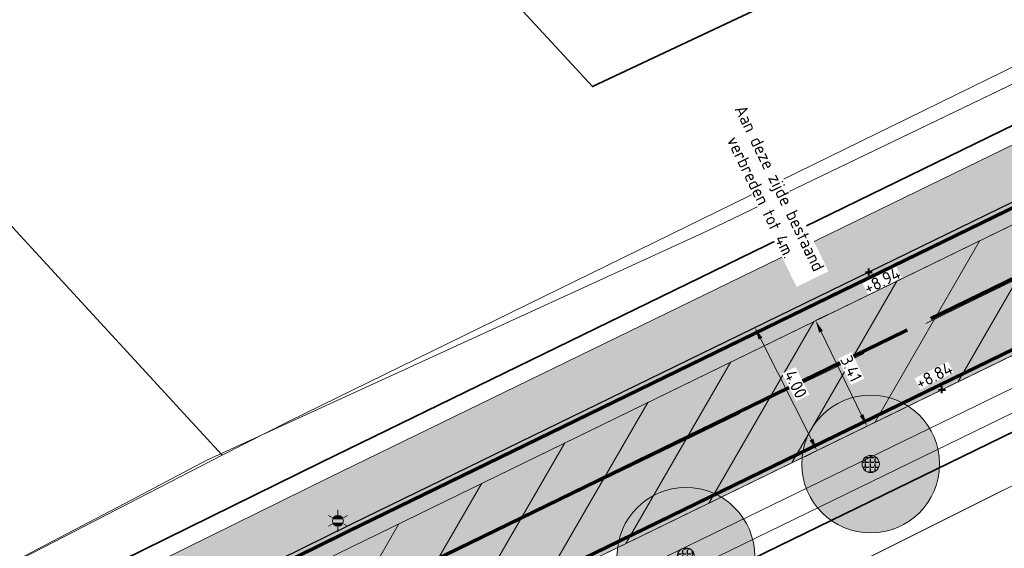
# Model space of a CAD drawing. Header units: metres. Extents: x 163543 to 168130, y 402678 to 405437.
# Tile 56 of 256: x 164388 to 164416, y 403405 to 403420. Entities that reach past the tile are written whole.
import ezdxf
from ezdxf.enums import TextEntityAlignment as Align

# ---------------------------------------------------------------- set-up
doc = ezdxf.new("R2010")
doc.units = ezdxf.units.M
for name, pattern in [('X-CA190022.004-UO-ALM_Assen$0$AM-AS', [16, 10, -2, 2, -2]), ('X-CA190022.004-UO-DWM_Snelfietsroute$0$1-2', [3, 0, -2, 1]), ('X-CA190022.004-UO-DWM_Snelfietsroute$0$2-1', [6, 2, -1, 2, -1])]:
    doc.linetypes.add(name, pattern=pattern)
doc.layers.get('0').update_dxf_attribs({"lineweight": 25})
for name, color, linetype, lineweight in [('X-CA190022.004-UO-ALM_Assen$0$N-WE-AM-AS_WEG-G', 10, 'X-CA190022.004-UO-ALM_Assen$0$AM-AS', 25), ('X-CA190022.004-UO-ARC_Arcering$0$N-WE-VH-VERHARDINGS_DEKLAAGVERVANGING-A', 250, 'Continuous', 20), ('X-CA190022.004-UO-BGT_Ondergrond$0$GE_201_SHDHek_Lijn_GEM', 253, 'X-CA190022.004-UO-BGT_Ondergrond$0$Hekwerk', 9), ('X-CA190022.004-UO-BGT_Ondergrond$0$GE_244_Taludlijn_Lijn_GEM', 253, 'Continuous', 9), ('X-CA190022.004-UO-BGT_Ondergrond$0$GE_251_SPRTrein_as_Lijn_GEM', 253, 'Continuous', 9), ('X-CA190022.004-UO-BGT_Ondergrond$0$GE_316_WGDFietspad_Vlak_GEM', 253, 'Continuous', 9), ('X-CA190022.004-UO-BGT_Ondergrond$0$GE_367_OWGBerm_groenvoorziening_grasenk_GEM', 253, 'Continuous', 9), ('X-CA190022.004-UO-BGT_Ondergrond$0$GE_401_OTDErf_Vlak_GEM', 253, 'Continuous', 9), ('X-CA190022.004-UO-BGT_Ondergrond$0$GE_421_OTDHalfverhard_gravel_Vlak_GEM', 253, 'Continuous', 9), ('X-CA190022.004-UO-BGT_Ondergrond$0$GE_601_PNDgrondvlakpand_Vlak_MV_GEM', 34, 'Continuous', 35), ('X-CA190022.004-UO-BGT_Ondergrond$0$GE_861_PALLichtmast_Punt_GEM', 253, 'Continuous', 9), ('X-CA190022.004-UO-DWM_Snelfietsroute$0$B-WE-VH-KANTVERHARDING-G', 214, 'Continuous', 18), ('X-CA190022.004-UO-DWM_Snelfietsroute$0$N-WE-GW-BERM-G', 90, 'Continuous', 18), ('X-CA190022.004-UO-DWM_Snelfietsroute$0$N-WE-VH-KANTVERHARDING-G', 210, 'Continuous', 25), ('X-CA190022.004-UO-DWM_Snelfietsroute$0$N-WE-VW-MARKERING_LANGS_STREEP_12-G', 7, 'X-CA190022.004-UO-DWM_Snelfietsroute$0$1-2', 35), ('X-CA190022.004-UO-DWM_Snelfietsroute$0$N-WE-VW-MARKERING_LANGS_STREEP_21-G', 7, 'X-CA190022.004-UO-DWM_Snelfietsroute$0$2-1', 35), ('X-CA190022.004-UO-DWM_Snelfietsroute$0$N-WE-VW-MARKERING_LANGS_STREEP_DOORGETROKKEN_010-G', 7, 'Continuous', 0), ('X-CA190022.004-UO-GZM_Werkgrens_v0.2$0$N-WE-KG-GRENS_SYSTEEMGRENS-G', 7, 'X-CA190022.004-UO-GZM_Werkgrens_v0.2$0$KG-OG', 35), ('X-CA190022.004-UO-KAD_Percelen$0$B-WE-KG-GRENS_PERCEEL-GV', 150, 'Continuous', 9), ('X-CA190022.004-UO-TXT_Hoogtes$0$X-XX-AL-T25', 7, 'Continuous', 25), ('X-CA190022.004-UO-TXT_Tekst 1op200$0$X-XX-AL-AANKLEDING-M', 7, 'Continuous', 18)]:
    doc.layers.add(name, color=color, linetype=linetype, lineweight=lineweight)
doc.layers.add('X-CA190022.004-UO-ARC_Arcering$0$N-GV-GR-GRAS-A-200 GRASMENGSEL 01 KRUIDENMENGSEL', color=44, linetype='Continuous', lineweight=18, transparency=0.5)
doc.layers.add('X-CA190022.004-UO-ARC_Arcering$0$N-WE-VH-VERHARDING_ASFALT_ROOD-A', color=232, linetype='Continuous', lineweight=0, transparency=0.5)
for name, color, linetype in [('X-CA190022.004-UO-DWM_Beplanting$0$B-WE-GR-BOOM-S AFKOMSTIG UIT BOMENBESTAND GEMEENTE', 252, 'Continuous'), ('X-CA190022.004-UO-DWM_Beplanting$0$N-GV-GR-GRAS-A-200', 7, 'Continuous'), ('X-CA190022.004-UO-TXT_Hoogtes$0$C3D-SURFACE_TINSURFACE_LABELING-BESTAAND', 252, 'Continuous')]:
    doc.layers.add(name, color=color, linetype=linetype)
doc.layers.add('X-CA190022.004-UO-TXT_Hoogtes$0$C3D-ASSEMBLY_MARKER', color=7, linetype='Continuous', lineweight=35, plot=False)
doc.styles.add('NLCS-ISO', font='NLCS-ISO.ttf')
doc.styles.add('X-CA190022.004-UO-BGT_Ondergrond$0$NLCS-ISO', font='NLCS-ISO.ttf')
doc.styles.add('X-CA190022.004-UO-TXT_Tekst 1op200$0$NLCS-ISO-M200-T18', font='NLCS-ISO.ttf', dxfattribs={"height": 0.36})
doc.linetypes.add('X-CA190022.004-UO-BGT_Ondergrond$0$Hekwerk', pattern='A,5,-1.5,[2,dgnlstyle-Veghel.shx,S=0.007937,R=0,X=0,Y=0],-1.5', length=8)
doc.linetypes.add('X-CA190022.004-UO-GZM_Werkgrens_v0.2$0$KG-OG', pattern='A,5.5,-1.5,[2,NLCS.SHX,S=0.5,R=0,X=0,Y=0],-1.5', length=8.5)
doc.dimstyles.new('X-CA190022.004-UO-TXT_Tekst 1op200$0$NLCS-M200-T18-PIJL_L2_H1', dxfattribs={"dimscale": 0.2, "dimtxt": 2.5, "dimasz": 1.8, "dimexe": 2, "dimexo": 2, "dimgap": 0.7, "dimtad": 1, "dimzin": 0, "dimdsep": 46, "dimtxsty": 'X-CA190022.004-UO-TXT_Tekst 1op200$0$NLCS-ISO-M200-T18', "dimcen": 0, "dimdle": 2, "dimclrd": 256, "dimclre": 256, "dimclrt": 10, "dimadec": 1, "dimazin": 0, "dimtfac": 1, "dimtdec": 3, "dimtofl": 0, "dimtmove": 0, "dimatfit": 3, "dimfxl": 2, "dimfxlon": 1, "dimtfillclr": 256, "dimtolj": 1, "dimtzin": 0, "dimlwd": -1, "dimlwe": -1, "dimarcsym": 0})

# ---------------------------------------------------------------- blocks, each defined once
blk = doc.blocks.new('X-CA190022.004-UO-BGT_Ondergrond$0$N-SIE-WEG_LICHTMAST-SO')
h = blk.add_hatch(color=256)
h.paths.add_polyline_path([(1.16, 0.5, 0.658505), (-1.16, 0.5)])
h.paths.add_polyline_path([(-1.16, -0.5, 0.658505), (1.16, -0.5)])
at = {"flags": 128}
for points in [[(0, 1.27), (0, 2.53)], [(-2.19, 1.27), (-1.1, 0.63)], [(-1.16, 0.5), (1.16, 0.5)], [(1.1, 0.63), (2.19, 1.27)], [(-2.19, -1.27), (-1.1, -0.63)], [(-1.16, -0.5), (1.16, -0.5)], [(0, -1.27), (0, -2.53)], [(2.19, -1.27), (1.1, -0.63)]]:
    blk.add_lwpolyline(points, dxfattribs=at)
at = {"ltscale": 0.5}
blk.add_circle((0, 0), 1.27, dxfattribs=at)
at = {"style": 'X-CA190022.004-UO-BGT_Ondergrond$0$NLCS-ISO'}
blk.add_attdef('TYPE', text='', height=1.8, dxfattribs=at).set_placement((0, 2.53), align=Align.BOTTOM_CENTER)
blk = doc.blocks.new('X-CA190022.004-UO-BGT_Ondergrond$0$IMGEOLichtmastpaal')
at = {"xscale": 5, "yscale": 5, "zscale": 5}
blk.add_blockref('X-CA190022.004-UO-BGT_Ondergrond$0$N-SIE-WEG_LICHTMAST-SO', (0, 6.4), dxfattribs=at)
blk = doc.blocks.new('X-CA190022.004-UO-DWM_Beplanting$0$SGR-BOOM_01-SO')
at = {"linetype": 'ByBlock', "lineweight": 18}
h = blk.add_hatch(color=0, dxfattribs=at)
h.dxf.hatch_style = 1
edge = h.paths.add_edge_path()
edge.add_arc((0, 0), 0.25, 0, 360)
at = {"color": 0, "linetype": 'ByBlock', "lineweight": 18}
for radius in [2, 0.25]:
    blk.add_circle((0, 0), radius, dxfattribs=at)
blk = doc.blocks.new('X-CA190022.004-UO-DWM_Beplanting$0$IMGEOBoom')
at = {"transparency": 33554457}
h = blk.add_hatch(color=256, dxfattribs=at)
h.dxf.hatch_style = 1
edge = h.paths.add_edge_path()
edge.add_arc((0, 0), 100, 0, 360)
edge = h.paths.add_edge_path(flags=17)
edge.add_arc((0, 0), 12.5, 0, 360)
h = blk.add_hatch()
h.set_pattern_fill('ANGLE', color=256)
h.set_pattern_definition([(0, (0, 0), (0, 6.985), [5.08, -1.905]), (90, (0, 0), (-6.985, 4e-16), [5.08, -1.905])])
edge = h.paths.add_edge_path(flags=17)
edge.add_arc((0, 0), 12.5, 0, 360)
at = {"layer": 'X-CA190022.004-UO-DWM_Beplanting$0$N-GV-GR-GRAS-A-200'}
h = blk.add_hatch(color=256, dxfattribs=at)
h.dxf.hatch_style = 1
edge = h.paths.add_edge_path(flags=17)
edge.add_arc((0, 0), 12.5, 0, 360)
at = {"xscale": 50, "yscale": 50, "zscale": 50}
blk.add_blockref('X-CA190022.004-UO-DWM_Beplanting$0$SGR-BOOM_01-SO', (0, 0), dxfattribs=at)
blk = doc.blocks.new('*U166')
at = {"layer": 'X-CA190022.004-UO-TXT_Hoogtes$0$C3D-ASSEMBLY_MARKER', "color": 7, "linetype": 'Continuous', "lineweight": 40}
for p, q in [((164414.348, 403409.747, 8.84), (164414.548, 403409.747, 8.84)), ((164414.448, 403409.647, 8.84), (164414.448, 403409.847, 8.84))]:
    blk.add_line(p, q, dxfattribs=at)
at = {"layer": 'X-CA190022.004-UO-TXT_Hoogtes$0$X-XX-AL-T25', "color": 7, "linetype": 'Continuous', "lineweight": 25, "insert": (164414.217, 403410.157, 8.84), "char_height": 0.36, "width": 1.0908, "attachment_point": 5, "rotation": 26.8322, "style": 'NLCS-ISO', "bg_fill": 3, "box_fill_scale": 1, "bg_fill_color": 256, "bg_fill_true_color": 13158600, "bg_fill_transparency": 0}
blk.add_mtext('{\\fNLCS-ISO|b0|i0|c0|p10;+8.84}', dxfattribs=at)
blk = doc.blocks.new('*U167')
at = {"layer": 'X-CA190022.004-UO-TXT_Hoogtes$0$C3D-ASSEMBLY_MARKER', "color": 7, "linetype": 'Continuous', "lineweight": 40}
for p, q in [((164412.225, 403413.162, 8.943), (164412.425, 403413.162, 8.943)), ((164412.325, 403413.062, 8.943), (164412.325, 403413.262, 8.943))]:
    blk.add_line(p, q, dxfattribs=at)
at = {"layer": 'X-CA190022.004-UO-TXT_Hoogtes$0$X-XX-AL-T25', "color": 7, "linetype": 'Continuous', "lineweight": 25, "insert": (164412.708, 403412.915, 8.943), "char_height": 0.36, "width": 1.0908, "attachment_point": 5, "rotation": 26.8326, "style": 'NLCS-ISO', "bg_fill": 3, "box_fill_scale": 1, "bg_fill_color": 256, "bg_fill_true_color": 13158600, "bg_fill_transparency": 0}
blk.add_mtext('{\\fNLCS-ISO|b0|i0|c0|p10;+8.94}', dxfattribs=at)
blk = doc.blocks.new('*D1170')
at = {"layer": 'X-CA190022.004-UO-TXT_Tekst 1op200$0$X-XX-AL-AANKLEDING-M', "transparency": 16777216}
for p, q in [((164410.778, 403411.753), (164411.138, 403411.928)), ((164410.936, 403411.43), (164412.114, 403409.011)), ((164412.271, 403408.687), (164412.631, 403408.862))]:
    blk.add_line(p, q, dxfattribs=at)
for points in [[(164410.99, 403411.456), (164410.882, 403411.403), (164410.778, 403411.753)], [(164412.167, 403409.037), (164412.06, 403408.984), (164412.271, 403408.687)]]:
    blk.add_solid(points, dxfattribs=at)
at = {"layer": 'X-CA190022.004-UO-TXT_Tekst 1op200$0$X-XX-AL-AANKLEDING-M', "transparency": 16777216, "insert": (164409.467, 403415.467), "char_height": 0.36, "attachment_point": 5, "rotation": 295.959, "style": 'X-CA190022.004-UO-TXT_Tekst 1op200$0$NLCS-ISO-M200-T18', "bg_fill": 3, "box_fill_scale": 1.1, "bg_fill_color": 256, "bg_fill_true_color": 13158600, "bg_fill_transparency": 0}
blk.add_mtext('\\A1;Aan deze zijde bestaand \\Pverbreden tot 4m.', dxfattribs=at)
blk = doc.blocks.new('*D1171')
at = {"layer": 'X-CA190022.004-UO-TXT_Tekst 1op200$0$X-XX-AL-AANKLEDING-M', "transparency": 16777216}
for p, q in [((164409.015, 403411.551), (164408.658, 403411.37)), ((164410.658, 403408.3), (164409.178, 403411.229)), ((164410.82, 403407.979), (164410.463, 403407.799))]:
    blk.add_line(p, q, dxfattribs=at)
for points in [[(164409.231, 403411.257), (164409.124, 403411.202), (164409.015, 403411.551)], [(164410.711, 403408.327), (164410.604, 403408.273), (164410.82, 403407.979)]]:
    blk.add_solid(points, dxfattribs=at)
at = {"layer": 'X-CA190022.004-UO-TXT_Tekst 1op200$0$X-XX-AL-AANKLEDING-M', "transparency": 16777216, "insert": (164410.203, 403409.909), "char_height": 0.36, "attachment_point": 5, "rotation": 296.8044, "style": 'X-CA190022.004-UO-TXT_Tekst 1op200$0$NLCS-ISO-M200-T18', "bg_fill": 3, "box_fill_scale": 1.1, "bg_fill_color": 256, "bg_fill_true_color": 13158600, "bg_fill_transparency": 0}
blk.add_mtext('\\A1;4.00', dxfattribs=at)
blk = doc.blocks.new('*D1195')
at = {"layer": 'X-CA190022.004-UO-TXT_Tekst 1op200$0$X-XX-AL-AANKLEDING-M', "transparency": 16777216}
for p, q in [((164410.778, 403411.753), (164411.138, 403411.928)), ((164410.936, 403411.43), (164412.114, 403409.011)), ((164412.271, 403408.687), (164412.631, 403408.862))]:
    blk.add_line(p, q, dxfattribs=at)
for points in [[(164410.99, 403411.456), (164410.882, 403411.403), (164410.778, 403411.753)], [(164412.167, 403409.037), (164412.06, 403408.984), (164412.271, 403408.687)]]:
    blk.add_solid(points, dxfattribs=at)
at = {"layer": 'X-CA190022.004-UO-TXT_Tekst 1op200$0$X-XX-AL-AANKLEDING-M', "transparency": 16777216, "insert": (164411.812, 403410.36), "char_height": 0.36, "attachment_point": 5, "rotation": 295.959, "style": 'X-CA190022.004-UO-TXT_Tekst 1op200$0$NLCS-ISO-M200-T18', "bg_fill": 3, "box_fill_scale": 1.1, "bg_fill_color": 256, "bg_fill_true_color": 13158600, "bg_fill_transparency": 0}
blk.add_mtext('\\A1;3.41', dxfattribs=at)

msp = doc.modelspace()

# ---------------------------------------------------------------- hatches: boundary and pattern name
at = {"layer": 'X-CA190022.004-UO-ARC_Arcering$0$N-GV-GR-GRAS-A-200 GRASMENGSEL 01 KRUIDENMENGSEL'}
h = msp.add_hatch(dxfattribs=at)
h.set_pattern_fill('AGR-GRAS_02-SO', color=256, scale=0.1, pattern_type=2)
h.set_pattern_definition([(0, (0, 0), (1, 1), [0.25, -0.75]), (0, (0.55, 0.6), (1, 1), [0.25, -0.75]), (90, (0.1, 0.35), (-1, 1), [0.25, -0.75]), (90, (0.5, 0.7), (-1, 1), [0.25, -0.75]), (45, (0.2, 0.7), (0, 1), [0.25, -1.164213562]), (135, (0.55, 0), (-1, 0), [0.25, -1.164213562]), (26.5650512, (0.25, 0.3), (1, 4e-10), [0.25, -1.986067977]), (26.5650512, (0.7, 0.8), (1, 4e-10), [0.25, -1.986067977]), (63.43494882, (0.7, 0), (5e-11, 1), [0.25, -1.986067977]), (63.43494882, (0.25, 0.45), (5e-11, 1), [0.25, -1.986067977]), (63.43494882, (0.6, 0.2), (5e-11, 1), [0.25, -1.986067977]), (116.5650512, (0, 0.55), (-4e-10, 1), [0.25, -1.986067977]), (153.43494882, (0.2, 0.15), (-1, 5e-11), [0.25, -1.986067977])])
edge = h.paths.add_edge_path()
edge.add_line((164426.617, 403420.12), (164425.948, 403421.459))
edge.add_line((164425.948, 403421.459), (164396.651, 403407.199))
edge.add_line((164396.651, 403407.199), (164370.322, 403394.225))
edge.add_line((164370.322, 403394.225), (164348.121, 403382.407))
edge.add_line((164348.121, 403382.407), (164330.425, 403372.846))
edge.add_line((164330.425, 403372.846), (164319.162, 403366.391))
edge.add_line((164319.162, 403366.391), (164296.168, 403352.517))
edge.add_line((164296.168, 403352.517), (164273.361, 403337.807))
edge.add_line((164273.361, 403337.807), (164265.474, 403332.533))
edge.add_line((164265.474, 403332.533), (164256.88, 403326.629))
edge.add_line((164256.88, 403326.629), (164249.633, 403321.48))
edge.add_line((164249.633, 403321.48), (164244.343, 403317.721))
edge.add_line((164244.343, 403317.721), (164240.156, 403314.657))
edge.add_line((164240.156, 403314.657), (164232.707, 403309.203))
edge.add_line((164232.707, 403309.203), (164214.782, 403295.659))
edge.add_line((164214.782, 403295.659), (164201.6, 403285.197))
edge.add_arc((164265.938, 403204.125), 103.5, 128.43539, 130.6698)
edge.add_line((164198.488, 403282.627), (164199.761, 403281.076))
edge.add_line((164199.761, 403281.076), (164205.032, 403285.787))
edge.add_arc((164271.675, 403211.231), 100, 128.43539, 131.79221, ccw=False)
edge.add_line((164209.512, 403289.561), (164215.701, 403294.473))
edge.add_line((164215.701, 403294.473), (164233.603, 403308))
edge.add_line((164233.603, 403308), (164241.042, 403313.446))
edge.add_line((164241.042, 403313.446), (164245.22, 403316.504))
edge.add_line((164245.22, 403316.504), (164250.502, 403320.258))
edge.add_line((164250.502, 403320.258), (164257.739, 403325.399))
edge.add_line((164257.739, 403325.399), (164266.316, 403331.291))
edge.add_line((164266.316, 403331.291), (164274.184, 403336.553))
edge.add_line((164274.184, 403336.553), (164296.962, 403351.244))
edge.add_line((164296.962, 403351.244), (164319.922, 403365.098))
edge.add_line((164319.922, 403365.098), (164331.155, 403371.535))
edge.add_line((164331.155, 403371.535), (164348.829, 403381.085))
edge.add_line((164348.829, 403381.085), (164371.006, 403392.89))
edge.add_line((164371.006, 403392.89), (164397.311, 403405.852))
edge.add_line((164397.311, 403405.852), (164426.617, 403420.12))
at = {"layer": 'X-CA190022.004-UO-ARC_Arcering$0$N-WE-VH-VERHARDING_ASFALT_ROOD-A'}
h = msp.add_hatch(color=256, dxfattribs=at)
h.dxf.hatch_style = 1
edge = h.paths.add_edge_path()
edge.add_line((164205.032, 403285.787), (164199.761, 403281.076))
edge.add_line((164199.761, 403281.076), (164215.89, 403293.75))
edge.add_line((164215.89, 403293.75), (164233.83, 403307.49))
edge.add_line((164233.83, 403307.49), (164241.48, 403312.985))
edge.add_line((164241.48, 403312.985), (164250.861, 403319.723))
edge.add_line((164250.861, 403319.723), (164258.18, 403324.98))
edge.add_line((164258.18, 403324.98), (164274.64, 403336.2))
edge.add_line((164274.64, 403336.2), (164297.05, 403350.58))
edge.add_line((164297.05, 403350.58), (164320.04, 403364.53))
edge.add_line((164320.04, 403364.53), (164331.41, 403371.01))
edge.add_line((164331.41, 403371.01), (164357.53, 403385.53))
edge.add_line((164357.53, 403385.53), (164366.62, 403390.14))
edge.add_line((164366.62, 403390.14), (164389.014, 403401.122))
edge.add_line((164389.014, 403401.122), (164392.63, 403402.895))
edge.add_line((164392.63, 403402.895), (164397.33, 403405.2))
edge.add_line((164397.33, 403405.2), (164426.876, 403419.598))
edge.add_line((164426.876, 403419.598), (164426.617, 403420.12))
edge.add_line((164426.617, 403420.12), (164397.311, 403405.852))
edge.add_line((164397.311, 403405.852), (164371.006, 403392.89))
edge.add_line((164371.006, 403392.89), (164348.829, 403381.085))
edge.add_line((164348.829, 403381.085), (164331.155, 403371.535))
edge.add_line((164331.155, 403371.535), (164319.922, 403365.098))
edge.add_line((164319.922, 403365.098), (164296.962, 403351.244))
edge.add_line((164296.962, 403351.244), (164274.184, 403336.553))
edge.add_line((164274.184, 403336.553), (164266.316, 403331.291))
edge.add_line((164266.316, 403331.291), (164257.739, 403325.399))
edge.add_line((164257.739, 403325.399), (164250.502, 403320.258))
edge.add_line((164250.502, 403320.258), (164245.22, 403316.504))
edge.add_line((164245.22, 403316.504), (164241.042, 403313.446))
edge.add_line((164241.042, 403313.446), (164233.603, 403308))
edge.add_line((164233.603, 403308), (164215.701, 403294.473))
edge.add_line((164215.701, 403294.473), (164209.512, 403289.561))
edge.add_arc((164271.675, 403211.231), 100, 128.43539, 131.79221)
h = msp.add_hatch(color=256, dxfattribs=at)
h.dxf.hatch_style = 1
edge = h.paths.add_edge_path()
edge.add_line((164260.03, 403322.12), (164268.56, 403327.98))
edge.add_line((164268.56, 403327.98), (164276.38, 403333.21))
edge.add_line((164276.38, 403333.21), (164299.08, 403347.85))
edge.add_line((164299.08, 403347.85), (164321.95, 403361.65))
edge.add_line((164321.95, 403361.65), (164333.1, 403368.04))
edge.add_line((164333.1, 403368.04), (164350.72, 403377.56))
edge.add_line((164350.72, 403377.56), (164372.83, 403389.33))
edge.add_line((164372.83, 403389.33), (164399.07, 403402.26))
edge.add_line((164399.07, 403402.26), (164428.406, 403416.543))
edge.add_line((164428.406, 403416.543), (164426.876, 403419.598))
edge.add_line((164426.876, 403419.598), (164397.33, 403405.2))
edge.add_line((164397.33, 403405.2), (164392.63, 403402.895))
edge.add_line((164392.63, 403402.895), (164389.014, 403401.122))
edge.add_line((164389.014, 403401.122), (164366.62, 403390.14))
edge.add_line((164366.62, 403390.14), (164357.53, 403385.53))
edge.add_line((164357.53, 403385.53), (164331.41, 403371.01))
edge.add_line((164331.41, 403371.01), (164320.04, 403364.53))
edge.add_line((164320.04, 403364.53), (164297.05, 403350.58))
edge.add_line((164297.05, 403350.58), (164274.64, 403336.2))
edge.add_line((164274.64, 403336.2), (164258.18, 403324.98))
edge.add_line((164258.18, 403324.98), (164250.861, 403319.723))
edge.add_line((164250.861, 403319.723), (164241.48, 403312.985))
edge.add_line((164241.48, 403312.985), (164233.83, 403307.49))
edge.add_line((164233.83, 403307.49), (164215.89, 403293.75))
edge.add_line((164215.89, 403293.75), (164199.772, 403281.084))
edge.add_line((164199.772, 403281.084), (164199.761, 403281.075))
edge.add_line((164199.761, 403281.075), (164201.964, 403278.372))
edge.add_arc((164265.803, 403204.017), 98, 128.43539, 130.64892, ccw=False)
edge.add_line((164204.884, 403280.782), (164218.15, 403291.31))
edge.add_line((164218.15, 403291.31), (164235.99, 403304.79))
edge.add_line((164235.99, 403304.79), (164243.405, 403310.219))
edge.add_line((164243.405, 403310.219), (164247.56, 403313.26))
edge.add_line((164247.56, 403313.26), (164252.819, 403316.997))
edge.add_line((164252.819, 403316.997), (164260.03, 403322.12))
at = {"layer": 'X-CA190022.004-UO-ARC_Arcering$0$N-WE-VH-VERHARDINGS_DEKLAAGVERVANGING-A'}
h = msp.add_hatch(dxfattribs=at)
h.set_pattern_fill('AVH-ASFALT_B', color=256, angle=15, pattern_type=2)
h.set_pattern_definition([(60, (0, 0), (-1.2990381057, 0.75), [])])
h.paths.add_polyline_path([(164260.03, 403322.12), (164268.56, 403327.98), (164276.38, 403333.21), (164299.08, 403347.85), (164321.95, 403361.65), (164333.1, 403368.04), (164350.72, 403377.56), (164372.83, 403389.33), (164399.07, 403402.26), (164428.392, 403416.535), (164426.876, 403419.598), (164397.33, 403405.2), (164392.63, 403402.895), (164389.014, 403401.122), (164366.62, 403390.14), (164357.53, 403385.53), (164331.41, 403371.01), (164320.04, 403364.53), (164297.05, 403350.58), (164274.64, 403336.2), (164258.18, 403324.98), (164250.861, 403319.723), (164241.48, 403312.985), (164233.83, 403307.49), (164215.89, 403293.75), (164199.772, 403281.084), (164199.761, 403281.075), (164201.916, 403278.427), (164218.15, 403291.31), (164235.99, 403304.79), (164243.405, 403310.219), (164247.56, 403313.26), (164252.819, 403316.997)])

# ---------------------------------------------------------------- linework, layer by layer
at = {"layer": 'X-CA190022.004-UO-BGT_Ondergrond$0$GE_201_SHDHek_Lijn_GEM'}
for p, q in [((164425.803, 403423.104), (164407.616, 403414.349)), ((164407.616, 403414.349), (164393.105, 403407.697)), ((164393.105, 403407.697), (164390.724, 403406.448)), ((164390.724, 403406.448), (164387.358, 403404.682))]:
    msp.add_line(p, q, dxfattribs=at)
at = {"layer": 'X-CA190022.004-UO-BGT_Ondergrond$0$GE_244_Taludlijn_Lijn_GEM'}
msp.add_line((164418.343, 403407.883), (164405.774, 403401.616), dxfattribs=at)
at = {"layer": 'X-CA190022.004-UO-BGT_Ondergrond$0$GE_251_SPRTrein_as_Lijn_GEM'}
msp.add_arc((164554.155, 403048.815), 380.896, 109.73319, 112.11243, dxfattribs=at)
at = {"layer": 'X-CA190022.004-UO-BGT_Ondergrond$0$GE_251_SPRTrein_as_Lijn_GEM', "extrusion": (0, 0, -1)}
msp.add_arc((-164554.637, 403047.561), 380.739, 67.89371, 70.26089, dxfattribs=at)
at = {"layer": 'X-CA190022.004-UO-BGT_Ondergrond$0$GE_316_WGDFietspad_Vlak_GEM', "flags": 128}
for points in [[(164320.04, 403364.53), (164331.41, 403371.01), (164357.53, 403385.53), (164366.62, 403390.14), (164389.014, 403401.122), (164392.63, 403402.895), (164397.33, 403405.2), (164445.43, 403428.64), (164451.991, 403431.556), (164460.333, 403435.32), (164470.225, 403439.862)], [(164446.97, 403425.58), (164399.07, 403402.26), (164372.83, 403389.33), (164350.72, 403377.56), (164333.1, 403368.04), (164321.95, 403361.65)]]:
    msp.add_lwpolyline(points, dxfattribs=at)
at = {"layer": 'X-CA190022.004-UO-BGT_Ondergrond$0$GE_367_OWGBerm_groenvoorziening_grasenk_GEM', "flags": 128}
for points in [[(164158.219, 403255.139), (164171.084, 403263.999), (164179.494, 403270.177), (164194.84, 403282.196), (164211.087, 403295.268), (164231.111, 403310.634), (164235.52, 403313.512), (164245.67, 403321.126), (164272.398, 403339.903), (164288.143, 403349.736), (164298.889, 403356.556), (164334.793, 403377.305), (164364.293, 403392.58), (164387.358, 403404.682), (164390.724, 403406.448), (164393.105, 403407.697), (164407.616, 403414.349), (164425.803, 403423.104), (164434.433, 403427.217), (164453.635, 403436.286), (164460.737, 403439.749), (164463.143, 403440.873), (164465.039, 403441.76)], [(164470.225, 403439.862), (164460.333, 403435.32), (164451.991, 403431.556), (164445.43, 403428.64), (164397.33, 403405.2), (164392.63, 403402.895), (164389.014, 403401.122)], [(164136.762, 403226.328), (164137.681, 403227.058), (164154.717, 403240.595), (164179.581, 403260.655), (164183.17, 403263.55), (164218.15, 403291.31), (164235.99, 403304.79), (164243.405, 403310.219), (164247.56, 403313.26), (164252.819, 403316.997), (164260.03, 403322.12), (164268.56, 403327.98), (164276.38, 403333.21), (164299.08, 403347.85), (164321.95, 403361.65), (164333.1, 403368.04), (164350.72, 403377.56), (164372.83, 403389.33), (164399.07, 403402.26), (164446.97, 403425.58), (164458.26, 403430.62), (164461.749, 403432.244), (164473.316, 403437.484)], [(164453.447, 403426.482), (164418.343, 403407.883), (164405.774, 403401.616), (164393.255, 403395.423), (164379.112, 403388.334), (164366.676, 403382.161), (164338.225, 403366.811), (164327.291, 403360.547), (164306.875, 403348.529), (164295.285, 403341.33), (164281.893, 403332.496), (164265.634, 403321.347), (164239.848, 403303.124), (164224.258, 403291.345), (164208.266, 403279.037), (164194.822, 403268.535), (164179.256, 403255.889), (164165.951, 403244.025), (164160.088, 403238.658), (164155.081, 403234.074), (164150.561, 403230.11), (164146.709, 403226.642), (164139.364, 403219.716), (164136.597, 403223.292)]]:
    msp.add_lwpolyline(points, dxfattribs=at)
at = {"layer": 'X-CA190022.004-UO-BGT_Ondergrond$0$GE_401_OTDErf_Vlak_GEM', "flags": 128}
for points in [[(164434.276, 403477.925), (164461.218, 403445.485), (164460.688, 403445.214), (164463.143, 403440.873), (164460.737, 403439.749), (164453.635, 403436.286), (164434.433, 403427.217), (164425.803, 403423.104), (164407.616, 403414.349), (164393.105, 403407.697), (164390.724, 403406.448), (164387.358, 403404.682), (164364.293, 403392.58), (164334.793, 403377.305), (164298.889, 403356.556)], [(164421.761, 403466.361), (164425.432, 403469.756), (164446.112, 403447.391), (164445.298, 403446.627), (164448.239, 403443.423), (164447.966, 403439.106), (164432.441, 403431.742), (164431.438, 403431.266), (164430.171, 403432.657), (164427.425, 403430.135), (164426.84, 403430.78), (164423.621, 403427.638), (164404.299, 403418.545), (164388.486, 403435.659), (164421.761, 403466.361)]]:
    msp.add_lwpolyline(points, dxfattribs=at)
at = {"layer": 'X-CA190022.004-UO-BGT_Ondergrond$0$GE_421_OTDHalfverhard_gravel_Vlak_GEM', "flags": 128}
msp.add_lwpolyline([(164165.951, 403244.025), (164179.256, 403255.889), (164194.822, 403268.535), (164208.266, 403279.037), (164224.258, 403291.345), (164239.848, 403303.124), (164265.634, 403321.347), (164281.893, 403332.496), (164295.285, 403341.33), (164306.875, 403348.529), (164327.291, 403360.547), (164338.225, 403366.811), (164366.676, 403382.161), (164379.112, 403388.334), (164393.255, 403395.423), (164405.774, 403401.616), (164418.343, 403407.883), (164453.447, 403426.482), (164456.675, 403428.038), (164465.477, 403431.918), (164467.948, 403432.656), (164471.335, 403432.326), (164477.915, 403429.509), (164481.182, 403421.899)], dxfattribs=at)
at = {"layer": 'X-CA190022.004-UO-BGT_Ondergrond$0$GE_601_PNDgrondvlakpand_Vlak_MV_GEM', "flags": 128}
msp.add_lwpolyline([(164421.761, 403466.361), (164425.432, 403469.756), (164446.112, 403447.391), (164445.298, 403446.627), (164448.239, 403443.423), (164447.966, 403439.106), (164432.441, 403431.742), (164431.438, 403431.266), (164430.171, 403432.657), (164427.425, 403430.135), (164426.84, 403430.78), (164423.621, 403427.638), (164404.299, 403418.545), (164388.486, 403435.659), (164421.761, 403466.361)], dxfattribs=at)
at = {"layer": 'X-CA190022.004-UO-DWM_Snelfietsroute$0$B-WE-VH-KANTVERHARDING-G', "flags": 128}
msp.add_lwpolyline([(164426.876, 403419.598), (164397.33, 403405.2), (164392.63, 403402.895), (164389.014, 403401.122), (164366.62, 403390.14), (164357.53, 403385.53), (164331.41, 403371.01), (164320.04, 403364.53), (164297.05, 403350.58), (164274.64, 403336.2), (164258.18, 403324.98), (164250.861, 403319.723), (164241.48, 403312.985), (164233.83, 403307.49), (164215.89, 403293.75), (164199.761, 403281.076)], dxfattribs=at)
msp.add_lwpolyline([(164201.986, 403278.39, -0.009585), (164204.884, 403280.782), (164218.15, 403291.31), (164235.99, 403304.79), (164243.405, 403310.219), (164247.56, 403313.26), (164252.819, 403316.997), (164260.03, 403322.12), (164268.56, 403327.98), (164276.38, 403333.21), (164299.08, 403347.85), (164321.95, 403361.65), (164333.1, 403368.04), (164350.72, 403377.56), (164372.83, 403389.33), (164399.07, 403402.26), (164428.407, 403416.543)], format="xyb", dxfattribs=at)
at = {"layer": 'X-CA190022.004-UO-DWM_Snelfietsroute$0$N-WE-GW-BERM-G', "flags": 128}
for points in [[(164198.488, 403282.627, -0.00975), (164201.6, 403285.197), (164214.782, 403295.659), (164232.707, 403309.203), (164240.156, 403314.657), (164244.343, 403317.721), (164249.633, 403321.48), (164256.88, 403326.629), (164265.474, 403332.533), (164273.361, 403337.807), (164296.168, 403352.517), (164319.162, 403366.391), (164330.425, 403372.846), (164348.121, 403382.407), (164370.322, 403394.225), (164396.651, 403407.199), (164426.052, 403421.511)], [(164202.941, 403277.234, -0.009659), (164205.816, 403279.607), (164219.068, 403290.124), (164236.885, 403303.586), (164244.291, 403309.009), (164248.437, 403312.043), (164253.688, 403315.774), (164260.889, 403320.89), (164269.402, 403326.738), (164277.203, 403331.956), (164299.874, 403346.577), (164322.71, 403360.357), (164333.83, 403366.729), (164351.429, 403376.238), (164373.514, 403387.995), (164399.73, 403400.913), (164429.166, 403415.242)]]:
    msp.add_lwpolyline(points, format="xyb", dxfattribs=at)
at = {"layer": 'X-CA190022.004-UO-DWM_Snelfietsroute$0$N-WE-VH-KANTVERHARDING-G', "flags": 128}
msp.add_lwpolyline([(164199.761, 403281.076), (164205.032, 403285.787, -0.014648), (164209.512, 403289.561), (164215.701, 403294.473), (164233.603, 403308), (164241.042, 403313.446), (164245.22, 403316.504), (164250.502, 403320.258), (164257.739, 403325.399), (164266.316, 403331.291), (164274.184, 403336.553), (164296.962, 403351.244), (164319.922, 403365.098), (164331.155, 403371.535), (164348.829, 403381.085), (164371.006, 403392.89), (164397.311, 403405.852), (164426.621, 403420.122)], format="xyb", dxfattribs=at)
at = {"layer": 'X-CA190022.004-UO-DWM_Snelfietsroute$0$N-WE-VW-MARKERING_LANGS_STREEP_12-G', "linetype": 'X-CA190022.004-UO-DWM_Snelfietsroute$0$1-2', "const_width": 0.1, "flags": 128}
msp.add_lwpolyline([(164200.717, 403279.928, -0.009921), (164203.775, 403282.456), (164216.925, 403292.891), (164234.796, 403306.395), (164242.223, 403311.833), (164246.39, 403314.882), (164251.661, 403318.627), (164258.885, 403323.76), (164267.438, 403329.636), (164275.282, 403334.882), (164298.021, 403349.547), (164320.936, 403363.374), (164332.127, 403369.788), (164349.775, 403379.323), (164371.918, 403391.11), (164398.19, 403404.056), (164413.441, 403411.481)], format="xyb", dxfattribs=at)
at = {"layer": 'X-CA190022.004-UO-DWM_Snelfietsroute$0$N-WE-VW-MARKERING_LANGS_STREEP_21-G', "const_width": 0.1, "flags": 128}
msp.add_lwpolyline([(164414.122, 403411.812), (164426.71, 403417.939)], dxfattribs=at)
at = {"layer": 'X-CA190022.004-UO-DWM_Snelfietsroute$0$N-WE-VW-MARKERING_LANGS_STREEP_DOORGETROKKEN_010-G', "const_width": 0.1, "flags": 128}
msp.add_lwpolyline([(164199.861, 403280.964), (164205.129, 403285.672, -0.014648), (164209.609, 403289.447), (164215.793, 403294.354), (164233.692, 403307.879), (164241.131, 403313.325), (164245.308, 403316.383), (164250.589, 403320.135), (164257.825, 403325.276), (164266.4, 403331.167), (164274.266, 403336.428), (164297.042, 403351.117), (164319.998, 403364.969), (164331.227, 403371.404), (164348.9, 403380.953), (164371.074, 403392.757), (164397.376, 403405.718), (164426.786, 403420.033)], format="xyb", dxfattribs=at)
msp.add_lwpolyline([(164428.327, 403416.67), (164399.004, 403402.395), (164372.762, 403389.464), (164350.649, 403377.692), (164333.027, 403368.171), (164321.874, 403361.779), (164299.001, 403347.977), (164276.298, 403333.335), (164268.476, 403328.104), (164259.944, 403322.243), (164252.732, 403317.119), (164247.472, 403313.382), (164243.316, 403310.34), (164235.9, 403304.91), (164218.058, 403291.429), (164201.823, 403278.545)], dxfattribs=at)
at = {"layer": 'X-CA190022.004-UO-GZM_Werkgrens_v0.2$0$N-WE-KG-GRENS_SYSTEEMGRENS-G', "ltscale": 0.2, "flags": 128}
msp.add_lwpolyline([(164202.447, 403276.261, -0.007014), (164204.684, 403278.194), (164207.732, 403280.631), (164216.351, 403287.471), (164219.004, 403289.434), (164219.375, 403289.729), (164237.184, 403303.185), (164244.587, 403308.605), (164248.73, 403311.638), (164253.977, 403315.367), (164261.175, 403320.48), (164269.682, 403326.324), (164277.478, 403331.538), (164300.139, 403346.153), (164322.964, 403359.926), (164334.073, 403366.292), (164351.665, 403375.797), (164373.742, 403387.55), (164399.95, 403400.464), (164429.28, 403414.743), (164430.124, 403415.141), (164430.948, 403415.506), (164431.777, 403415.846), (164432.615, 403416.161), (164433.462, 403416.453), (164434.316, 403416.72), (164435.176, 403416.962), (164436.043, 403417.179), (164436.306, 403417.259, -0.099821), (164451.982, 403417.179, 0.131087), (164471.53, 403420.948), (164482.533, 403426.243), (164490.693, 403418.8), (164492.586, 403419.707), (164495.404, 403416.53, -0.0101), (164498.074, 403413.536), (164499.385, 403412.005), (164502.276, 403408.653), (164509.274, 403412.948), (164511.768, 403416.461), (164509.186, 403420.201, -0.175036), (164509.321, 403422.135, -0.180129), (164510.517, 403423.431), (164518.825, 403427.315), (164545.03, 403439.927), (164571.695, 403452.754), (164577.955, 403456.064), (164591.472, 403464.142), (164595.446, 403466.159), (164599.431, 403468.182), (164600.854, 403468.863), (164605.94, 403471.242), (164622.016, 403477.758), (164627.273, 403479.889), (164631.947, 403481.905), (164633.267, 403482.539, 0.084778), (164642.609, 403485.38), (164759.332, 403541.386), (164770.974, 403544.815), (164773.272, 403545.397), (164787.887, 403542.29), (164789.899, 403542.38), (164793.252, 403543.048), (164800.24, 403546.814), (164803.671, 403549.366), (164804.774, 403550.36), (164806.983, 403547.387), (164807.907, 403546.199), (164811.87, 403549.281), (164810.953, 403550.46), (164809.512, 403552.406), (164808.343, 403553.575), (164810.024, 403555.089), (164807.827, 403558.012), (164809.834, 403559.516, 0.087199), (164816.707, 403566.833, -0.136189), (164825.151, 403574.239), (164897.952, 403609.34), (164931.093, 403625.32), (165054.784, 403684.96), (165123.155, 403717.926), (165148.566, 403730.033), (165175.654, 403740.478), (165188.146, 403744.824), (165187.632, 403748.092), (165185.258, 403754.932), (165180.038, 403753.689, 0.027846), (165177.051, 403752.466), (165119.698, 403725.141), (165051.309, 403692.167), (164927.618, 403632.527), (164894.477, 403616.547), (164821.676, 403581.445, 0.136189), (164810.016, 403571.218, -0.087199), (164805.039, 403565.919), (164803.02, 403564.408), (164799.415, 403569.204), (164798.615, 403568.604), (164797.815, 403568.006), (164797.216, 403568.806), (164793.371, 403565.926), (164793.97, 403565.126), (164792.376, 403563.932), (164795.885, 403559.064, -0.201548), (164780.097, 403554.057, 0.075656), (164771.169, 403553.982, -0.009755), (164764.075, 403552.536), (164754.286, 403547.799), (164747.474, 403544.606), (164708.34, 403525.583), (164686.218, 403515.365), (164675.148, 403509.865), (164663.524, 403504.258), (164644.327, 403495.071), (164639.493, 403492.723), (164638.201, 403492.127, -0.201818), (164621.846, 403491.8, 0.209498), (164598.58, 403490.973), (164556.157, 403470.566), (164536.299, 403461.008), (164516.318, 403451.408), (164508.232, 403447.512), (164500.187, 403443.642), (164497.203, 403443.008), (164495.09, 403442.274, 0.130794), (164492.913, 403444.811), (164488.435, 403447.885), (164494.899, 403449.835), (164490.315, 403452.233), (164484.484, 403450.597, -0.076427), (164479.748, 403454.723), (164478.799, 403455.857), (164474.918, 403452.962), (164457.343, 403473.566), (164451.257, 403468.374), (164465.519, 403451.653, -0.484297), (164464.817, 403448.113), (164461.416, 403446.394), (164463.893, 403441.77), (164464.916, 403439.614), (164433.017, 403424.683, 0.05166), (164425.3, 403421.703), (164396.431, 403407.648), (164370.094, 403394.67), (164347.884, 403382.848), (164330.182, 403373.283), (164318.908, 403366.822), (164295.903, 403352.941), (164273.086, 403338.225), (164265.193, 403332.947), (164256.594, 403327.039), (164249.344, 403321.888), (164244.05, 403318.127), (164239.86, 403315.06), (164232.409, 403309.604), (164214.476, 403296.054), (164201.289, 403285.589, 0.012131), (164197.414, 403282.357)], format="xyb", close=True, dxfattribs=at)
at = {"layer": 'X-CA190022.004-UO-KAD_Percelen$0$B-WE-KG-GRENS_PERCEEL-GV', "flags": 128}
for points in [[(164311.58, 403496.822), (164264.282, 403453.13), (164282.37, 403433.616), (164324.83, 403387.806), (164333.442, 403378.516), (164334.483, 403377.392), (164337.189, 403378.787), (164393.545, 403407.844), (164388.35, 403413.494), (164373.258, 403429.906), (164359.209, 403445.155), (164345.484, 403460.052), (164342.041, 403463.786)], [(164414.532, 403468.035), (164392.43, 403447.617), (164373.258, 403429.906), (164388.35, 403413.494), (164393.545, 403407.844), (164395.494, 403408.832), (164443.895, 403432.527), (164450.635, 403435.456), (164461.223, 403440.276), (164464.658, 403441.585), (164430.171, 403482.483)]]:
    msp.add_lwpolyline(points, close=True, dxfattribs=at)
for points in [[(164320.335, 403360.055), (164334.113, 403367.893), (164347.324, 403375.205), (164360.621, 403382.207), (164387.566, 403395.736), (164459.04, 403430.474), (164469.708, 403435.65), (164464.658, 403441.585), (164461.223, 403440.276), (164450.635, 403435.456), (164443.895, 403432.527), (164395.494, 403408.832), (164393.545, 403407.844), (164337.189, 403378.787), (164334.483, 403377.392), (164299.052, 403356.496)], [(164316.027, 403338.203), (164330.341, 403346.655), (164343.747, 403354.336), (164363.145, 403364.918), (164374.895, 403370.972), (164408.841, 403387.712), (164466.349, 403415.367), (164460.276, 403427.915), (164459.04, 403430.474), (164387.566, 403395.736), (164360.621, 403382.207), (164347.324, 403375.205), (164334.113, 403367.893), (164320.335, 403360.055)]]:
    msp.add_lwpolyline(points, dxfattribs=at)

# ---------------------------------------------------------------- block references
at = {"layer": 'X-CA190022.004-UO-BGT_Ondergrond$0$GE_861_PALLichtmast_Punt_GEM', "xscale": 0.025, "yscale": 0.025, "zscale": 0.025}
msp.add_blockref('X-CA190022.004-UO-BGT_Ondergrond$0$IMGEOLichtmastpaal', (164396.91, 403405.78), dxfattribs=at)
at = {"layer": 'X-CA190022.004-UO-DWM_Beplanting$0$B-WE-GR-BOOM-S AFKOMSTIG UIT BOMENBESTAND GEMEENTE', "xscale": 0.02, "yscale": 0.02, "zscale": 0.02}
for p in [(164412.379, 403407.59), (164407.012, 403404.907)]:
    msp.add_blockref('X-CA190022.004-UO-DWM_Beplanting$0$IMGEOBoom', p, dxfattribs=at)

# ---------------------------------------------------------------- next in the draw order: block references
at = {"layer": 'X-CA190022.004-UO-TXT_Hoogtes$0$C3D-SURFACE_TINSURFACE_LABELING-BESTAAND', "color": 252, "linetype": 'Continuous', "lineweight": -3}
for name in ['*U167', '*U166']:
    msp.add_blockref(name, (0, 0), dxfattribs=at)

# ---------------------------------------------------------------- next in the draw order: linework, layer by layer
at = {"layer": 'X-CA190022.004-UO-ALM_Assen$0$N-WE-AM-AS_WEG-G', "linetype": 'X-CA190022.004-UO-ALM_Assen$0$AM-AS', "lineweight": 18, "flags": 128}
msp.add_lwpolyline([(163996.334, 403048.708), (164190.428, 403269.702, -0.042486), (164203.13, 403281.901, -0.059508), (164394.91, 403402.509, 0.004627), (164427.609, 403418.376, -0.157573), (164448.898, 403421.56, 0.154381), (164469.795, 403424.552), (164600.315, 403487.369, -0.209691), (164620.389, 403488.075, 0.209331), (164640.431, 403488.767), (164764.018, 403548.037, -0.149301), (164778.457, 403550.23, 0.1997), (164797.071, 403554.955), (164807.437, 403562.718, 0.087199), (164813.361, 403569.026, -0.136187), (164823.414, 403577.842), (165121.427, 403721.534), (165178.772, 403748.854, -0.027628), (165181.326, 403749.902), (165206.702, 403758.712, -0.228175), (165222.216, 403756.927, 0.262526), (165239.877, 403756.048), (165316.357, 403794.295, -0.002956), (165321.66, 403796.908), (165454.676, 403861.474, 0.23372), (165465.542, 403875.483), (165466.039, 403877.93, -0.138247), (165476.467, 403898.194), (165483.323, 403905.54), (165502.013, 403925.318, 0.002701), (165511.627, 403935.531), (165520.324, 403945.455), (165525.692, 403951.366), (165530.615, 403956.367, -0.067804), (165540.386, 403964.278), (165579.008, 403987.566, 0.233996), (165587.607, 404001.027, -0.257888), (165597.631, 404015.262), (165668.806, 404049.862, 0.124118), (165680.965, 404060.093), (165692.91, 404076.671, -0.330379), (165732.646, 404089.323, 0.184611), (165745.492, 404089.775), (165892.325, 404151.907, 0.025067), (165914.878, 404162.813, -0.010717), (165924.387, 404167.754), (166007.57, 404208.726, -0.019073), (166018.017, 404213.386, -0.104113), (166035.06, 404216.38), (166071.364, 404215.162, 0.120943), (166079.763, 404216.927), (166253.115, 404300.212, 0.13702), (166261.203, 404307.309, -0.137066), (166269.294, 404314.407), (166458.055, 404405.053, -0.054959), (166465.293, 404407.596), (166474.012, 404409.62, 0.055121), (166477.744, 404410.933), (166509.846, 404426.374, 0.067066), (166514.307, 404429.311, -0.067277), (166518.783, 404432.256), (166556.669, 404450.44, -0.017321), (166566.185, 404454.609, 0.016602), (166575.312, 404458.591), (166597.751, 404469.282, 0.132978), (166635.089, 404501.312, -0.040273), (166645.175, 404513.84), (166648.196, 404517.029, -0.072027), (166677.02, 404539.8), (166677.246, 404539.931, -0.089333), (166717.817, 404554.586), (166734.29, 404557.387, 0.162804), (166748.275, 404564.868, -0.09225), (166757.883, 404571.874), (166814.895, 404599.135, -0.032371), (166817.296, 404600.098), (166825.54, 404602.798, 0.083096), (166832.851, 404606.627, -0.051041), (166841.551, 404611.916), (166891.289, 404635.589, -0.108035), (166898.777, 404637.334), (166928.242, 404637.739, 0.209269), (166941.385, 404643.709, -0.026762), (166980.536, 404682.861, -0.026198), (167007.229, 404704.425, -0.019993), (167033.13, 404721.66), (167034.933, 404722.758, -0.028502), (167071.485, 404742.263), (167095.887, 404753.549, 0.061079), (167112.435, 404763.813, -0.01638), (167116.342, 404766.748), (167122.496, 404771.065, -0.093473), (167132.24, 404775.479), (167140.621, 404777.52, -0.056178), (167157.198, 404779.63), (167189.731, 404780.099, -0.091291), (167196.158, 404779.011), (167222.307, 404769.473, 0.203837), (167236.378, 404770.212, 0.017826), (167328.832, 404819.552), (167395.677, 404858.349, 0.031256), (167406.067, 404865.281), (167511.469, 404945.55)], format="xyb", dxfattribs=at)

# ---------------------------------------------------------------- next in the draw order: dimensions: what is measured, and where the dimension line sits
at = {"layer": 'X-CA190022.004-UO-TXT_Tekst 1op200$0$X-XX-AL-AANKLEDING-M'}
dim = msp.add_linear_dim(base=(164412.271, 403408.687), p1=(164410.461, 403411.599), p2=(164411.954, 403408.532), angle=295.959, text='Aan deze zijde bestaand \\Pverbreden tot 4m.', dimstyle='X-CA190022.004-UO-TXT_Tekst 1op200$0$NLCS-M200-T18-PIJL_L2_H1', override={"dimclrt": 256, "dimtmove": 2, "dimtfill": 1}, dxfattribs=at)
dim.commit()
dim.dimension.update_dxf_attribs({"geometry": '*D1170', "text_midpoint": (164409.467, 403415.467), "dimtype": 161})

# ---------------------------------------------------------------- next in the draw order: dimensions: what is measured, and where the dimension line sits
dim = msp.add_aligned_dim(p1=(164411.138, 403408.14), p2=(164409.333, 403411.711), distance=0.356, dimstyle='X-CA190022.004-UO-TXT_Tekst 1op200$0$NLCS-M200-T18-PIJL_L2_H1', override={"dimclrt": 256, "dimtmove": 2, "dimtfill": 1}, dxfattribs=at)
dim.commit()
dim.dimension.update_dxf_attribs({"geometry": '*D1171', "text_midpoint": (164410.203, 403409.909)})

# ---------------------------------------------------------------- next in the draw order: dimensions: what is measured, and where the dimension line sits
dim = msp.add_aligned_dim(p1=(164410.461, 403411.599), p2=(164411.954, 403408.532), distance=0.353, dimstyle='X-CA190022.004-UO-TXT_Tekst 1op200$0$NLCS-M200-T18-PIJL_L2_H1', override={"dimclrt": 256, "dimtmove": 2, "dimtfill": 1}, dxfattribs=at)
dim.commit()
dim.dimension.update_dxf_attribs({"geometry": '*D1195', "text_midpoint": (164411.812, 403410.36)})

doc.saveas('drawing.dxf')
